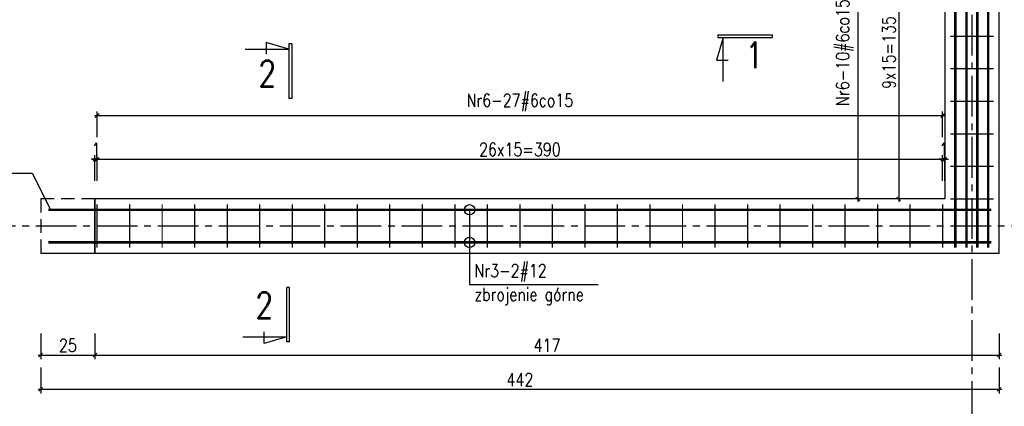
# Model space of a CAD drawing. Header units: millimetres. Extents: x 1295067 to 1326940, y -195766 to -188341.
# Tile 3 of 9: x 1298674 to 1303215, y -193124 to -191342. Entities that reach past the tile are written whole.
import ezdxf
from ezdxf.enums import TextEntityAlignment as Align

# ---------------------------------------------------------------- set-up
doc = ezdxf.new("R2010")
doc.units = ezdxf.units.MM
doc.header["$LTSCALE"] = 250
doc.linetypes.add('CENTER2', pattern=[1.125, 0.75, -0.125, 0.125, -0.125])
doc.linetypes.add('DASHED2', pattern=[0.375, 0.25, -0.125])
for name, color, linetype in [('11 - opisy TXT2', 4, 'Continuous'), ('111 - opisy TXT3', 2, 'Continuous'), ('2 - linie odniesienia opisy', 8, 'Continuous'), ('33 - linia 2', 3, 'Continuous'), ('44 - osie 2', 6, 'CENTER2'), ('55 - cienka przerywana 2', 1, 'DASHED2')]:
    doc.layers.add(name, color=color, linetype=linetype)
doc.styles.add('TXT2', font='simplex.shx', dxfattribs={"width": 0.8, "height": 60})
doc.styles.add('TXT3', font='simplex.shx', dxfattribs={"width": 0.8, "height": 120})
doc.dimstyles.new('R1 - centymetry', dxfattribs={"dimtxt": 60, "dimasz": 17.5, "dimexe": 18.75, "dimexo": 18.75, "dimgap": 0.375, "dimtad": 0, "dimdec": 1, "dimlfac": 0.1, "dimrnd": 0.5, "dimdsep": 46, "dimtxsty": 'TXT2', "dimblk1": 'OBLIQUE', "dimblk2": 'OBLIQUE', "dimsah": 1, "dimcen": -0.75, "dimdle": 12.5, "dimclrt": 4, "dimadec": 0, "dimazin": 0, "dimtfac": 0.75, "dimtdec": 1, "dimtix": 1, "dimtmove": 2, "dimatfit": 3, "dimldrblk": 'OBLIQUE', "dimfxl": 100, "dimfxlon": 1, "dimtvp": 0.75, "dimtolj": 1, "dimtzin": 0, "dimarcsym": 0})

# ---------------------------------------------------------------- blocks, each defined once
blk = doc.blocks.new('_OBLIQUE')
at = {"color": 0, "linetype": 'ByBlock'}
blk.add_line((-0.5, -0.5), (0.5, 0.5), dxfattribs=at)
blk = doc.blocks.new('*D28')
at = {"layer": '2 - linie odniesienia opisy', "color": 0, "lineweight": -2, "transparency": 16777216}
for p, q in [((1298771.1, -192787.3), (1298771.1, -192906)), ((1299021.1, -192787.3), (1299021.1, -192906)), ((1298758.6, -192887.3), (1299033.6, -192887.3))]:
    blk.add_line(p, q, dxfattribs=at)
at = {"layer": 'Defpoints', "color": 0, "transparency": 16777216}
for p in [(1298771.1, -192418), (1299021.1, -192418), (1299021.1, -192887.3)]:
    blk.add_point(p, dxfattribs=at)
at = {"layer": '2 - linie odniesienia opisy', "color": 0, "linetype": 'ByBlock', "lineweight": -2, "transparency": 16777216, "xscale": 17.5, "yscale": 17.5, "zscale": 17.5, "rotation": 180}
blk.add_blockref('_OBLIQUE', (1298771.1, -192887.3), dxfattribs=at)
at = {"layer": '2 - linie odniesienia opisy', "color": 0, "linetype": 'ByBlock', "lineweight": -2, "transparency": 16777216, "xscale": 17.5, "yscale": 17.5, "zscale": 17.5}
blk.add_blockref('_OBLIQUE', (1299021.1, -192887.3), dxfattribs=at)
at = {"layer": '2 - linie odniesienia opisy', "color": 4, "transparency": 16777216, "insert": (1298896.1, -192842.3), "char_height": 60, "attachment_point": 5, "style": 'TXT2'}
blk.add_mtext('\\A1;25', dxfattribs=at)
blk = doc.blocks.new('*D29')
at = {"layer": '2 - linie odniesienia opisy', "color": 0, "lineweight": -2, "transparency": 16777216}
for p, q in [((1299021.1, -192787.3), (1299021.1, -192906)), ((1303191.1, -192787.3), (1303191.1, -192906)), ((1299008.6, -192887.3), (1303203.6, -192887.3))]:
    blk.add_line(p, q, dxfattribs=at)
at = {"layer": 'Defpoints', "color": 0, "transparency": 16777216}
for p in [(1299021.1, -192418), (1303191.1, -192418), (1303191.1, -192887.3)]:
    blk.add_point(p, dxfattribs=at)
at = {"layer": '2 - linie odniesienia opisy', "color": 0, "linetype": 'ByBlock', "lineweight": -2, "transparency": 16777216, "xscale": 17.5, "yscale": 17.5, "zscale": 17.5, "rotation": 180}
blk.add_blockref('_OBLIQUE', (1299021.1, -192887.3), dxfattribs=at)
at = {"layer": '2 - linie odniesienia opisy', "color": 0, "linetype": 'ByBlock', "lineweight": -2, "transparency": 16777216, "xscale": 17.5, "yscale": 17.5, "zscale": 17.5}
blk.add_blockref('_OBLIQUE', (1303191.1, -192887.3), dxfattribs=at)
at = {"layer": '2 - linie odniesienia opisy', "color": 4, "transparency": 16777216, "insert": (1301106.1, -192842.3), "char_height": 60, "attachment_point": 5, "style": 'TXT2'}
blk.add_mtext('\\A1;417', dxfattribs=at)
blk = doc.blocks.new('*D30')
at = {"layer": '2 - linie odniesienia opisy', "color": 0, "lineweight": -2, "transparency": 16777216}
for p, q in [((1298771.1, -192945.3), (1298771.1, -193064)), ((1303191.1, -192945.3), (1303191.1, -193064)), ((1298758.6, -193045.3), (1303203.6, -193045.3))]:
    blk.add_line(p, q, dxfattribs=at)
at = {"layer": 'Defpoints', "color": 0, "transparency": 16777216}
for p in [(1298771.1, -192418), (1303191.1, -192418), (1303191.1, -193045.3)]:
    blk.add_point(p, dxfattribs=at)
at = {"layer": '2 - linie odniesienia opisy', "color": 0, "linetype": 'ByBlock', "lineweight": -2, "transparency": 16777216, "xscale": 17.5, "yscale": 17.5, "zscale": 17.5, "rotation": 180}
blk.add_blockref('_OBLIQUE', (1298771.1, -193045.3), dxfattribs=at)
at = {"layer": '2 - linie odniesienia opisy', "color": 0, "linetype": 'ByBlock', "lineweight": -2, "transparency": 16777216, "xscale": 17.5, "yscale": 17.5, "zscale": 17.5}
blk.add_blockref('_OBLIQUE', (1303191.1, -193045.3), dxfattribs=at)
at = {"layer": '2 - linie odniesienia opisy', "color": 4, "transparency": 16777216, "insert": (1300981.1, -193000.3), "char_height": 60, "attachment_point": 5, "style": 'TXT2'}
blk.add_mtext('\\A1;442', dxfattribs=at)
blk = doc.blocks.new('P7')
at = {"layer": '111 - opisy TXT3', "linetype": 'Continuous'}
for p, q in [((0, 0), (-12.3, -41.7)), ((-9.6, 5.1), (90.8, 5.1)), ((-9.6, 5.1), (-9.6, 0.1)), ((-9.6, 0.1), (90.8, 0.1)), ((0, -80.9), (0, 0)), ((90.8, 5.1), (90.8, 0.1)), ((-12.3, -41.7), (9.2, -41.7))]:
    blk.add_line(p, q, dxfattribs=at)
at = {"layer": '111 - opisy TXT3', "style": 'TXT3', "width": 0.8}
blk.add_attdef('NR', (24.3, -56.4), '', height=48, dxfattribs=at)
blk = doc.blocks.new('P8')
at = {"layer": '111 - opisy TXT3', "linetype": 'Continuous'}
for p, q in [((9.6, 5.1), (-90.8, 5.1)), ((-90.8, 5.1), (-90.8, 0.1)), ((9.6, 0.1), (-90.8, 0.1)), ((0, -80.9), (0, 0)), ((0, 0), (12.3, -41.7)), ((9.6, 5.1), (9.6, 0.1)), ((12.3, -41.7), (-9.2, -41.7))]:
    blk.add_line(p, q, dxfattribs=at)
at = {"layer": '111 - opisy TXT3', "style": 'TXT3', "width": 0.8}
blk.add_attdef('NR', text='', height=48, dxfattribs=at).set_placement((-21.6, -58.5), align=Align.RIGHT)
blk = doc.blocks.new('*D33')
at = {"layer": '2 - linie odniesienia opisy', "color": 0, "lineweight": -2, "transparency": 16777216}
for p, q in [((1303713.1, -190818), (1303831.9, -190818)), ((1303813.1, -190805.5), (1303813.1, -192430.5)), ((1303713.1, -192418), (1303831.9, -192418))]:
    blk.add_line(p, q, dxfattribs=at)
at = {"layer": 'Defpoints', "color": 0, "transparency": 16777216}
for p in [(1303191.1, -190818), (1303191.1, -192418), (1303813.1, -192418)]:
    blk.add_point(p, dxfattribs=at)
at = {"layer": '2 - linie odniesienia opisy', "color": 0, "linetype": 'ByBlock', "lineweight": -2, "transparency": 16777216, "xscale": 17.5, "yscale": 17.5, "zscale": 17.5}
for p, rotation in [((1303813.1, -190818), 90), ((1303813.1, -192418), 270)]:
    blk.add_blockref('_OBLIQUE', p, dxfattribs=dict(at, rotation=rotation))
at = {"layer": '2 - linie odniesienia opisy', "color": 4, "transparency": 16777216, "insert": (1303768.1, -191618), "char_height": 60, "attachment_point": 5, "rotation": 90, "style": 'TXT2'}
blk.add_mtext('\\A1;160', dxfattribs=at)
blk = doc.blocks.new('*D34')
at = {"layer": '2 - linie odniesienia opisy', "color": 0, "lineweight": -2, "transparency": 16777216}
for p, q in [((1303975.7, -189605.5), (1303975.7, -192430.5)), ((1303875.7, -189618), (1303994.5, -189618)), ((1303875.7, -192418), (1303994.5, -192418))]:
    blk.add_line(p, q, dxfattribs=at)
at = {"layer": 'Defpoints', "color": 0, "transparency": 16777216}
for p in [(1303191.1, -189618), (1303191.1, -192418), (1303975.7, -192418)]:
    blk.add_point(p, dxfattribs=at)
at = {"layer": '2 - linie odniesienia opisy', "color": 0, "linetype": 'ByBlock', "lineweight": -2, "transparency": 16777216, "xscale": 17.5, "yscale": 17.5, "zscale": 17.5}
for p, rotation in [((1303975.7, -189618), 90), ((1303975.7, -192418), 270)]:
    blk.add_blockref('_OBLIQUE', p, dxfattribs=dict(at, rotation=rotation))
at = {"layer": '2 - linie odniesienia opisy', "color": 4, "transparency": 16777216, "insert": (1303930.7, -191018), "char_height": 60, "attachment_point": 5, "rotation": 90, "style": 'TXT2'}
blk.add_mtext('\\A1;280', dxfattribs=at)
blk = doc.blocks.new('*U37')
at = {"layer": '2 - linie odniesienia opisy', "const_width": 6}
blk.add_lwpolyline([(0, -100), (0, 100)], dxfattribs=at)
blk = doc.blocks.new('*U38')
at = {"color": 0, "linetype": 'ByBlock', "lineweight": -2, "transparency": 16777216}
for p in [(150, 0), (300, 0), (450, 0), (600, 0), (750, 0), (900, 0), (1050, 0), (1200, 0), (1350, 0), (1500, 0), (1650, 0), (1800, 0), (1950, 0), (2100, 0), (2250, 0), (2400, 0), (2550, 0), (2700, 0), (2850, 0), (3000, 0), (3150, 0), (3300, 0), (3450, 0), (3600, 0), (3750, 0), (3900, 0)]:
    blk.add_blockref('*U37', p, dxfattribs=at)
at = {"layer": '2 - linie odniesienia opisy'}
blk.add_blockref('*U37', (0, 0), dxfattribs=at)
blk = doc.blocks.new('*U39')
at = {"layer": '2 - linie odniesienia opisy', "const_width": 6}
blk.add_lwpolyline([(-100, 0), (100, 0)], dxfattribs=at)
blk = doc.blocks.new('*U40')
at = {"color": 0, "linetype": 'ByBlock', "lineweight": -2, "transparency": 16777216}
for p in [(0, 1350), (0, 1200), (0, 1050), (0, 900), (0, 750), (0, 600), (0, 450), (0, 300), (0, 150)]:
    blk.add_blockref('*U39', p, dxfattribs=at)
at = {"layer": '2 - linie odniesienia opisy'}
blk.add_blockref('*U39', (0, 0), dxfattribs=at)
blk = doc.blocks.new('*D41')
at = {"layer": '2 - linie odniesienia opisy', "color": 0, "lineweight": -2, "transparency": 16777216}
for p, q in [((1299021.1, -192085), (1299021.1, -191966.2)), ((1299031.1, -192085), (1299031.1, -191966.2)), ((1299021.1, -191985), (1299003.6, -191985)), ((1299008.6, -191985), (1299043.6, -191985)), ((1299031.1, -191985), (1299048.6, -191985))]:
    blk.add_line(p, q, dxfattribs=at)
at = {"layer": 'Defpoints', "color": 0, "transparency": 16777216}
for p in [(1299031.1, -191985), (1299021.1, -192168), (1299031.1, -192193)]:
    blk.add_point(p, dxfattribs=at)
at = {"layer": '2 - linie odniesienia opisy', "color": 0, "linetype": 'ByBlock', "lineweight": -2, "transparency": 16777216, "xscale": 17.5, "yscale": 17.5, "zscale": 17.5}
blk.add_blockref('_OBLIQUE', (1299021.1, -191985), dxfattribs=at)
at = {"layer": '2 - linie odniesienia opisy', "color": 0, "linetype": 'ByBlock', "lineweight": -2, "transparency": 16777216, "xscale": 17.5, "yscale": 17.5, "zscale": 17.5, "rotation": 180}
blk.add_blockref('_OBLIQUE', (1299031.1, -191985), dxfattribs=at)
at = {"layer": '2 - linie odniesienia opisy', "color": 4, "transparency": 16777216, "insert": (1299026.1, -191940), "char_height": 60, "attachment_point": 5, "style": 'TXT2'}
blk.add_mtext('\\A1;1', dxfattribs=at)
blk = doc.blocks.new('*D42')
at = {"layer": '2 - linie odniesienia opisy', "color": 0, "lineweight": -2, "transparency": 16777216}
for p, q in [((1299031.1, -192085), (1299031.1, -191966.2)), ((1302931.1, -192085), (1302931.1, -191966.2)), ((1299018.6, -191985), (1302943.6, -191985))]:
    blk.add_line(p, q, dxfattribs=at)
at = {"layer": 'Defpoints', "color": 0, "transparency": 16777216}
for p in [(1302931.1, -191985), (1299031.1, -192193), (1302931.1, -192193)]:
    blk.add_point(p, dxfattribs=at)
at = {"layer": '2 - linie odniesienia opisy', "color": 0, "linetype": 'ByBlock', "lineweight": -2, "transparency": 16777216, "xscale": 17.5, "yscale": 17.5, "zscale": 17.5, "rotation": 180}
blk.add_blockref('_OBLIQUE', (1299031.1, -191985), dxfattribs=at)
at = {"layer": '2 - linie odniesienia opisy', "color": 0, "linetype": 'ByBlock', "lineweight": -2, "transparency": 16777216, "xscale": 17.5, "yscale": 17.5, "zscale": 17.5}
blk.add_blockref('_OBLIQUE', (1302931.1, -191985), dxfattribs=at)
at = {"layer": '2 - linie odniesienia opisy', "color": 4, "transparency": 16777216, "insert": (1300981.1, -191940), "char_height": 60, "attachment_point": 5, "style": 'TXT2'}
blk.add_mtext('\\A1;\\A1;26x15=390', dxfattribs=at)
blk = doc.blocks.new('*D43')
at = {"layer": '2 - linie odniesienia opisy', "color": 0, "lineweight": -2, "transparency": 16777216}
for p, q in [((1302931.1, -192085), (1302931.1, -191966.2)), ((1302941.1, -192085), (1302941.1, -191966.2)), ((1302931.1, -191985), (1302913.6, -191985)), ((1302918.6, -191985), (1302953.6, -191985)), ((1302941.1, -191985), (1302958.6, -191985))]:
    blk.add_line(p, q, dxfattribs=at)
at = {"layer": 'Defpoints', "color": 0, "transparency": 16777216}
for p in [(1302941.1, -191985), (1302931.1, -192193), (1302941.1, -192168)]:
    blk.add_point(p, dxfattribs=at)
at = {"layer": '2 - linie odniesienia opisy', "color": 0, "linetype": 'ByBlock', "lineweight": -2, "transparency": 16777216, "xscale": 17.5, "yscale": 17.5, "zscale": 17.5}
blk.add_blockref('_OBLIQUE', (1302931.1, -191985), dxfattribs=at)
at = {"layer": '2 - linie odniesienia opisy', "color": 0, "linetype": 'ByBlock', "lineweight": -2, "transparency": 16777216, "xscale": 17.5, "yscale": 17.5, "zscale": 17.5, "rotation": 180}
blk.add_blockref('_OBLIQUE', (1302941.1, -191985), dxfattribs=at)
at = {"layer": '2 - linie odniesienia opisy', "color": 4, "transparency": 16777216, "insert": (1302936.1, -191940), "char_height": 60, "attachment_point": 5, "style": 'TXT2'}
blk.add_mtext('\\A1;1', dxfattribs=at)
blk = doc.blocks.new('*D44')
at = {"layer": '2 - linie odniesienia opisy', "color": 0, "lineweight": -2, "transparency": 16777216}
for p, q in [((1299018.6, -191783.2), (1302943.6, -191783.2)), ((1299031.1, -191883.2), (1299031.1, -191764.5)), ((1302931.1, -191883.2), (1302931.1, -191764.5))]:
    blk.add_line(p, q, dxfattribs=at)
at = {"layer": 'Defpoints', "color": 0, "transparency": 16777216}
for p in [(1302931.1, -191783.2), (1299031.1, -192193), (1302931.1, -192193)]:
    blk.add_point(p, dxfattribs=at)
at = {"layer": '2 - linie odniesienia opisy', "color": 0, "linetype": 'ByBlock', "lineweight": -2, "transparency": 16777216, "xscale": 17.5, "yscale": 17.5, "zscale": 17.5, "rotation": 180}
blk.add_blockref('_OBLIQUE', (1299031.1, -191783.2), dxfattribs=at)
at = {"layer": '2 - linie odniesienia opisy', "color": 0, "linetype": 'ByBlock', "lineweight": -2, "transparency": 16777216, "xscale": 17.5, "yscale": 17.5, "zscale": 17.5}
blk.add_blockref('_OBLIQUE', (1302931.1, -191783.2), dxfattribs=at)
at = {"layer": '2 - linie odniesienia opisy', "color": 4, "transparency": 16777216, "insert": (1300981.1, -191723.2), "char_height": 60, "attachment_point": 5, "style": 'TXT2'}
blk.add_mtext('\\A1;\\A1;Nr6-27#6co15', dxfattribs=at)
blk = doc.blocks.new('*D45')
at = {"layer": '2 - linie odniesienia opisy', "color": 0, "lineweight": -2, "transparency": 16777216}
for p, q in [((1302828.4, -190818), (1302709.7, -190818)), ((1302728.4, -190805.5), (1302728.4, -192180.5)), ((1302828.4, -192168), (1302709.7, -192168))]:
    blk.add_line(p, q, dxfattribs=at)
at = {"layer": 'Defpoints', "color": 0, "transparency": 16777216}
for p in [(1303166.1, -190818), (1302728.4, -192168), (1303166.1, -192168)]:
    blk.add_point(p, dxfattribs=at)
at = {"layer": '2 - linie odniesienia opisy', "color": 0, "linetype": 'ByBlock', "lineweight": -2, "transparency": 16777216, "xscale": 17.5, "yscale": 17.5, "zscale": 17.5}
for p, rotation in [((1302728.4, -190818), 90), ((1302728.4, -192168), 270)]:
    blk.add_blockref('_OBLIQUE', p, dxfattribs=dict(at, rotation=rotation))
at = {"layer": '2 - linie odniesienia opisy', "color": 4, "transparency": 16777216, "insert": (1302683.4, -191493), "char_height": 60, "attachment_point": 5, "rotation": 90, "style": 'TXT2'}
blk.add_mtext('\\A1;\\A1;9x15=135', dxfattribs=at)
blk = doc.blocks.new('*D46')
at = {"layer": '2 - linie odniesienia opisy', "color": 0, "lineweight": -2, "transparency": 16777216}
for p, q in [((1302639.9, -190818), (1302521.1, -190818)), ((1302539.9, -190805.5), (1302539.9, -192180.5)), ((1302639.9, -192168), (1302521.1, -192168))]:
    blk.add_line(p, q, dxfattribs=at)
at = {"layer": 'Defpoints', "color": 0, "transparency": 16777216}
for p in [(1302966.1, -190818), (1302539.9, -192168), (1302966.1, -192168)]:
    blk.add_point(p, dxfattribs=at)
at = {"layer": '2 - linie odniesienia opisy', "color": 0, "linetype": 'ByBlock', "lineweight": -2, "transparency": 16777216, "xscale": 17.5, "yscale": 17.5, "zscale": 17.5}
for p, rotation in [((1302539.9, -190818), 90), ((1302539.9, -192168), 270)]:
    blk.add_blockref('_OBLIQUE', p, dxfattribs=dict(at, rotation=rotation))
at = {"layer": '2 - linie odniesienia opisy', "color": 4, "transparency": 16777216, "insert": (1302479.9, -191493), "char_height": 60, "attachment_point": 5, "rotation": 90, "style": 'TXT2'}
blk.add_mtext('\\A1;\\A1;Nr6-10#6co15', dxfattribs=at)

msp = doc.modelspace()

# ---------------------------------------------------------------- linework, layer by layer
at = {"layer": '2 - linie odniesienia opisy'}
for p, q in [((1300749.07, -192218.01), (1300749.07, -192562.9)), ((1300749.07, -192562.9), (1301342.82, -192562.9))]:
    msp.add_line(p, q, dxfattribs=at)
at = {"layer": '2 - linie odniesienia opisy', "const_width": 12}
for points in [[(1302989.04, -189643.01), (1302989.04, -192393.01)], [(1303041.07, -189643.01), (1303041.07, -192393.01)], [(1303091.07, -189643.01), (1303091.07, -192393.01)], [(1303141.07, -189643.01), (1303141.07, -192393.01)], [(1298806.07, -192218.01), (1303156.07, -192218.01)], [(1298806.07, -192368.01), (1303156.07, -192368.01)]]:
    msp.add_lwpolyline(points, dxfattribs=at)
at = {"layer": '2 - linie odniesienia opisy'}
msp.add_lwpolyline([(1298072.51, -192049.67), (1298731.06, -192049.67), (1298815.18, -192212.77)], dxfattribs=at)
for centre in [(1300749.07, -192218.01), (1300749.07, -192368.01)]:
    msp.add_circle(centre, 23.78, dxfattribs=at)
at = {"layer": '33 - linia 2'}
for points in [[(1302941.07, -189618.01), (1302941.07, -192168.01), (1299021.07, -192168.01), (1299021.07, -192418.01), (1303191.07, -192418.01), (1303191.07, -190818.01), (1303191.07, -189618.01)], [(1298771.07, -192418.01), (1299021.07, -192418.01), (1299021.07, -192168.01)]]:
    msp.add_lwpolyline(points, dxfattribs=at)
at = {"layer": '44 - osie 2'}
for p, q in [((1303065.06, -189351.13), (1303065.06, -193244.19)), ((1303998.1, -192293.01), (1298487.47, -192293.01))]:
    msp.add_line(p, q, dxfattribs=at)
at = {"layer": '55 - cienka przerywana 2'}
for points in [[(1299021.07, -192168.01), (1298771.07, -192168.01)], [(1298771.07, -192168.01), (1298771.07, -192418.01)]]:
    msp.add_lwpolyline(points, dxfattribs=at)

# ---------------------------------------------------------------- block references
at = {"layer": '2 - linie odniesienia opisy'}
for name, p in [('*U40', (1303066.07, -192168.01)), ('*U38', (1299031.07, -192293.01))]:
    msp.add_blockref(name, p, dxfattribs=at)
ref = msp.add_blockref('P7', (1301918.19, -191423.98), dxfattribs=dict(at, xscale=2.5, yscale=2.5, zscale=2.5))
ref.add_attrib('NR', '1', (1302020.85, -191565.27), dxfattribs={"layer": '111 - opisy TXT3', "height": 120, "style": 'TXT3', "width": 0.8})
ref = msp.add_blockref('P7', (1299915.72, -191477.66), dxfattribs=dict(at, xscale=2.5, yscale=2.5, zscale=2.5, rotation=270))
ref.add_attrib('NR', '2', (1299774.76, -191649.67), dxfattribs={"layer": '111 - opisy TXT3', "height": 120, "style": 'TXT3', "width": 0.8})
ref = msp.add_blockref('P8', (1299905.69, -192802.8), dxfattribs=dict(at, xscale=2.5, yscale=2.5, zscale=2.5, rotation=270))
ref.add_attrib('NR', '2', dxfattribs={"layer": '111 - opisy TXT3', "height": 120, "style": 'TXT3', "width": 0.8}).set_placement((1299843.33, -192718.04), align=Align.RIGHT)

# ---------------------------------------------------------------- texts
at = {"layer": '11 - opisy TXT2', "style": 'TXT2', "width": 0.8}
for s, p in [('Nr3-2#12', (1300771.83, -192528.38)), ('zbrojenie górne', (1300771.83, -192637.96))]:
    msp.add_text(s, height=60, dxfattribs=at).set_placement(p)

# ---------------------------------------------------------------- dimensions: what is measured, and where the dimension line sits
at = {"layer": '2 - linie odniesienia opisy'}
for base, p1, picture, middle in [((1303975.72, -192418.01), (1303191.07, -189618.01), '*D34', (1303930.72, -191018.01)), ((1303813.15, -192418.01), (1303191.07, -190818.01), '*D33', (1303768.15, -191618.01))]:
    dim = msp.add_linear_dim(base=base, p1=p1, p2=(1303191.07, -192418.01), angle=90, dimstyle='R1 - centymetry', dxfattribs=at)
    dim.commit()
    dim.dimension.update_dxf_attribs({"geometry": picture, "text_midpoint": middle})
for base, p1, p2, text, picture, middle in [((1302539.87, -192168.01), (1302966.07, -190818.01), (1302966.07, -192168.01), '\\A1;Nr6-10#6co15', '*D46', (1302479.87, -191493.01)), ((1302728.43, -192168.01), (1303166.07, -190818.01), (1303166.07, -192168.01), '\\A1;9x15=<>', '*D45', (1302683.43, -191493.01))]:
    dim = msp.add_linear_dim(base=base, p1=p1, p2=p2, angle=90, text=text, dimstyle='R1 - centymetry', override={"dimtxsty": 'TXT2'}, dxfattribs=at)
    dim.commit()
    dim.dimension.update_dxf_attribs({"geometry": picture, "text_midpoint": middle})
for base, text, picture, middle in [((1302931.07, -191783.24), '\\A1;Nr6-27#6co15', '*D44', (1300981.07, -191723.24)), ((1302931.07, -191984.99), '\\A1;26x15=<>', '*D42', (1300981.07, -191939.99))]:
    dim = msp.add_linear_dim(base=base, p1=(1299031.07, -192193.01), p2=(1302931.07, -192193.01), text=text, dimstyle='R1 - centymetry', override={"dimtxsty": 'TXT2'}, dxfattribs=at)
    dim.commit()
    dim.dimension.update_dxf_attribs({"geometry": picture, "text_midpoint": middle})
for base, p1, p2, picture, middle in [((1299031.07, -191984.99), (1299021.07, -192168.01), (1299031.07, -192193.01), '*D41', (1299026.07, -191939.99)), ((1302941.07, -191984.99), (1302931.07, -192193.01), (1302941.07, -192168.01), '*D43', (1302936.07, -191939.99)), ((1299021.07, -192887.29), (1298771.07, -192418.01), (1299021.07, -192418.01), '*D28', (1298896.07, -192842.29)), ((1303191.07, -193045.26), (1298771.07, -192418.01), (1303191.07, -192418.01), '*D30', (1300981.07, -193000.26)), ((1303191.07, -192887.29), (1299021.07, -192418.01), (1303191.07, -192418.01), '*D29', (1301106.07, -192842.29))]:
    dim = msp.add_linear_dim(base=base, p1=p1, p2=p2, dimstyle='R1 - centymetry', dxfattribs=at)
    dim.commit()
    dim.dimension.update_dxf_attribs({"geometry": picture, "text_midpoint": middle})

doc.saveas('drawing.dxf')
